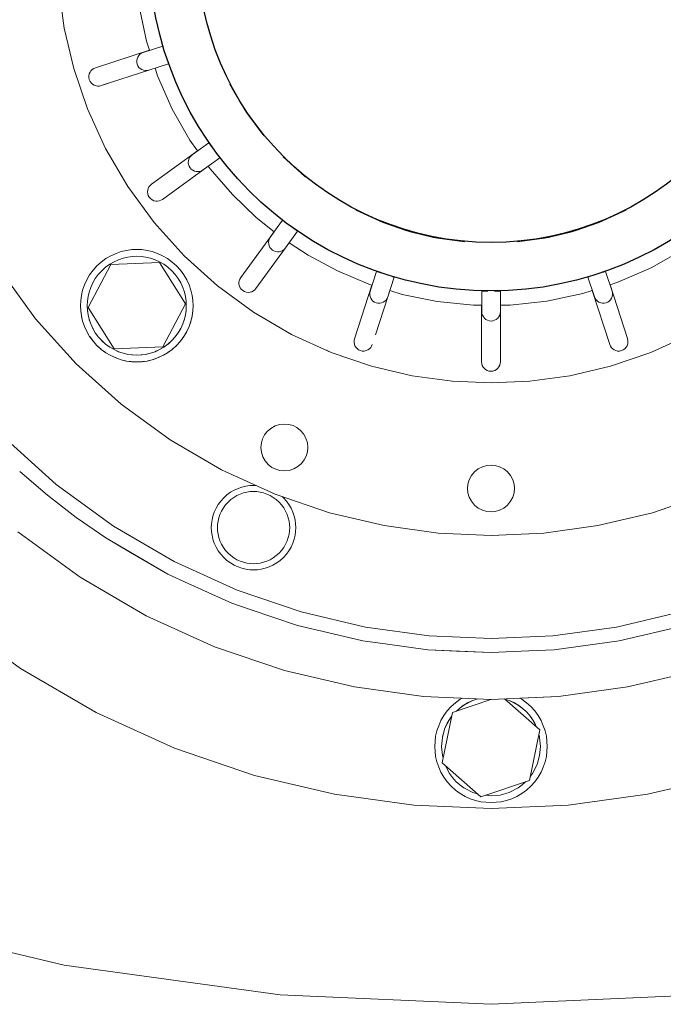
# Model space of a CAD drawing. Header units: millimetres. Extents: x -530 to 575, y -491 to 509.
# Tile 3 of 12: x -100 to 37, y -491 to -281. Entities that reach past the tile are written whole.
import ezdxf

# ---------------------------------------------------------------- set-up
doc = ezdxf.new("R2010")
doc.units = ezdxf.units.MM
doc.header["$MEASUREMENT"] = 0
doc.layers.add('MATERIAL 1', color=251, linetype='Continuous', true_color=0x505050)
doc.layers.add('MATERIAL 2', color=5, linetype='Continuous', true_color=0x0000ff)

msp = doc.modelspace()

# ---------------------------------------------------------------- linework, layer by layer
at = {"layer": 'MATERIAL 1', "color": 251, "linetype": 'Continuous', "lineweight": 0, "true_color": 0x505050}
for p, q in [((-90.98, -482.79), (-137.58, -471.84)), ((-44.93, -489.12), (-90.98, -482.79)), ((0, -491.14), (-44.93, -489.12)), ((44.93, -489.12), (0, -491.14))]:
    msp.add_line(p, q, dxfattribs=at)
at = {"layer": 'MATERIAL 2', "color": 5, "linetype": 'Continuous', "lineweight": 0, "true_color": 0x0000ff}
for p, q in [((-90.95, -282.97), (-92.12, -274.45)), ((-73.43, -285.72), (-75.06, -278.03)), ((-88.93, -291.59), (-90.95, -282.97)), ((-74.13, -288.16), (-69.94, -286.8)), ((-72.8, -287.69), (-73.43, -285.72)), ((-72.8, -287.69), (-84.31, -291.43)), ((-75.49, -289.89), (-75.42, -289.5)), ((-75.42, -289.5), (-75.28, -289.14)), ((-75.28, -289.14), (-75.07, -288.81)), ((-75.07, -288.81), (-74.8, -288.53)), ((-74.8, -288.53), (-74.48, -288.31)), ((-74.48, -288.31), (-74.13, -288.16)), ((-69.36, -288.54), (-68.71, -290.57)), ((-86, -300.19), (-88.93, -291.59)), ((-84.99, -291.81), (-85.25, -292.08)), ((-84.67, -291.59), (-84.99, -291.81)), ((-84.31, -291.43), (-84.67, -291.59)), ((-84.31, -291.43), (-84.31, -291.43)), ((-75.48, -290.28), (-75.49, -289.89)), ((-75.4, -290.65), (-75.48, -290.28)), ((-75.24, -291.01), (-75.4, -290.65)), ((-75.02, -291.33), (-75.24, -291.01)), ((-74.74, -291.6), (-75.02, -291.33)), ((-74.41, -291.81), (-74.74, -291.6)), ((-74.05, -291.95), (-74.41, -291.81)), ((-68.71, -290.57), (-72.9, -291.93)), ((-71.04, -293.16), (-71.57, -291.5)), ((-85.6, -292.73), (-85.68, -293.11)), ((-85.68, -293.11), (-85.68, -293.52)), ((-85.68, -293.52), (-85.6, -293.93)), ((-85.45, -292.38), (-85.6, -292.73)), ((-85.6, -293.93), (-85.43, -294.31)), ((-85.25, -292.08), (-85.45, -292.38)), ((-83.07, -295.23), (-72.9, -291.93)), ((-73.67, -292.02), (-74.05, -291.95)), ((-73.28, -292.01), (-73.67, -292.02)), ((-72.9, -291.93), (-73.28, -292.01)), ((-67.92, -300.24), (-71.04, -293.16)), ((-85.43, -294.31), (-85.19, -294.65)), ((-85.19, -294.65), (-84.89, -294.93)), ((-84.89, -294.93), (-84.54, -295.14)), ((-84.54, -295.14), (-84.17, -295.27)), ((-84.17, -295.27), (-83.81, -295.33)), ((-83.81, -295.33), (-83.44, -295.32)), ((-83.44, -295.32), (-83.07, -295.23)), ((-83.07, -295.23), (-81.65, -294.77)), ((-55.24, -295.66), (-55.65, -294.91)), ((-55.65, -294.91), (-52.43, -300.42)), ((-55.24, -295.66), (-52.43, -300.42)), ((-82.16, -308.62), (-86, -300.19)), ((-64.17, -306.86), (-67.92, -300.24)), ((-52.07, -300.93), (-52.43, -300.42)), ((-52.43, -300.42), (-48.63, -305.62)), ((-52.07, -300.93), (-48.63, -305.62)), ((-77.42, -316.76), (-82.16, -308.62)), ((-62.57, -309.13), (-64.17, -306.86)), ((-63.69, -309.98), (-60.13, -307.39)), ((-60.13, -307.39), (-60.13, -307.39)), ((-60.13, -307.39), (-57.8, -310.6)), ((-62.57, -309.13), (-72.37, -316.24)), ((-64.39, -310.9), (-64.22, -310.55)), ((-64.22, -310.55), (-63.98, -310.24)), ((-63.98, -310.24), (-63.69, -309.98)), ((-57.8, -310.6), (-61.36, -313.19)), ((-39.74, -314.56), (-44.3, -310.44)), ((-44.3, -310.44), (-39.48, -314.77)), ((-64.51, -311.67), (-64.49, -311.28)), ((-64.46, -312.05), (-64.51, -311.67)), ((-64.49, -311.28), (-64.39, -310.9)), ((-64.33, -312.42), (-64.46, -312.05)), ((-64.13, -312.75), (-64.33, -312.42)), ((-63.87, -313.04), (-64.13, -312.75)), ((-61.36, -313.19), (-60.26, -312.39)), ((-59.87, -312.96), (-60.26, -312.39)), ((-70.02, -319.48), (-61.36, -313.19)), ((-70.02, -319.48), (-61.36, -313.19)), ((-63.56, -313.28), (-63.87, -313.04)), ((-63.21, -313.45), (-63.56, -313.28)), ((-62.84, -313.55), (-63.21, -313.45)), ((-62.45, -313.57), (-62.84, -313.55)), ((-62.07, -313.52), (-62.45, -313.57)), ((-61.7, -313.39), (-62.07, -313.52)), ((-61.36, -313.19), (-61.7, -313.39)), ((-55.11, -318.47), (-59.87, -312.96)), ((-39.74, -314.56), (-39.48, -314.77)), ((-71.81, -324.44), (-77.42, -316.76)), ((-72.9, -316.82), (-73.06, -317.15)), ((-72.66, -316.5), (-72.9, -316.82)), ((-72.37, -316.24), (-72.66, -316.5)), ((-72.37, -316.24), (-72.37, -316.24)), ((-73.16, -317.5), (-73.19, -317.88)), ((-73.19, -317.88), (-73.15, -318.27)), ((-73.06, -317.15), (-73.16, -317.5)), ((-73.15, -318.27), (-73.03, -318.66)), ((-73.03, -318.66), (-72.82, -319.02)), ((-72.82, -319.02), (-72.55, -319.33)), ((-50.02, -323.36), (-55.11, -318.47)), ((-72.55, -319.33), (-72.21, -319.58)), ((-72.21, -319.58), (-71.83, -319.76)), ((-71.83, -319.76), (-71.44, -319.85)), ((-71.44, -319.85), (-71.05, -319.86)), ((-71.05, -319.86), (-70.68, -319.8)), ((-70.68, -319.8), (-70.34, -319.67)), ((-70.34, -319.67), (-70.02, -319.48)), ((-23.97, -324.01), (-28.77, -321.78)), ((-28.77, -321.78), (-23.06, -324.38)), ((23.06, -324.38), (28.77, -321.78)), ((28.77, -321.78), (23.97, -324.01)), ((-65.41, -331.55), (-71.81, -324.44)), ((-46.24, -326.38), (-50.02, -323.36)), ((-47.03, -327.52), (-44.44, -323.95)), ((-44.44, -323.95), (-44.44, -323.95)), ((-44.44, -323.95), (-41.23, -326.29)), ((-23.97, -324.01), (-23.06, -324.38)), ((-18.18, -326.09), (-23.06, -324.38)), ((-23.06, -324.38), (-17.24, -326.37)), ((17.24, -326.37), (23.06, -324.38)), ((23.06, -324.38), (18.18, -326.09)), ((23.06, -324.38), (23.97, -324.01)), ((-46.24, -326.38), (-53.34, -336.15)), ((-47.22, -327.86), (-47.03, -327.52)), ((-41.23, -326.29), (-43.82, -329.85)), ((-18.18, -326.09), (-17.24, -326.37)), ((-12.22, -327.58), (-17.24, -326.37)), ((-17.24, -326.37), (-11.4, -327.74)), ((11.4, -327.74), (17.24, -326.37)), ((17.24, -326.37), (12.22, -327.58)), ((17.24, -326.37), (18.18, -326.09)), ((-47.4, -328.61), (-47.35, -328.22)), ((-47.38, -329), (-47.4, -328.61)), ((-47.28, -329.37), (-47.38, -329)), ((-47.35, -328.22), (-47.22, -327.86)), ((-47.11, -329.72), (-47.28, -329.37)), ((-38.97, -331.39), (-43, -328.73)), ((-12.22, -327.58), (-11.4, -327.74)), ((-6.14, -328.48), (-11.4, -327.74)), ((-11.4, -327.74), (-5.63, -328.53)), ((-6.14, -328.48), (-5.63, -328.53)), ((5.63, -328.53), (11.4, -327.74)), ((5.63, -328.53), (6.14, -328.48)), ((11.4, -327.74), (6.14, -328.48)), ((11.4, -327.74), (12.22, -327.58)), ((-81, -331.49), (-82.05, -332.11)), ((-79.9, -331), (-81, -331.49)), ((-78.79, -330.62), (-79.9, -331)), ((-77.67, -330.35), (-78.79, -330.62)), ((-76.56, -330.2), (-77.67, -330.35)), ((-76.43, -331.65), (-77.41, -331.78)), ((-75.49, -330.15), (-76.56, -330.2)), ((-75.49, -331.6), (-76.43, -331.65)), ((-74.41, -330.2), (-75.49, -330.15)), ((-74.54, -331.65), (-75.49, -331.6)), ((-73.57, -331.78), (-74.54, -331.65)), ((-73.3, -330.35), (-74.41, -330.2)), ((-72.18, -330.62), (-73.3, -330.35)), ((-71.07, -331), (-72.18, -330.62)), ((-69.97, -331.49), (-71.07, -331)), ((-68.92, -332.11), (-69.97, -331.49)), ((-58.3, -337.95), (-65.41, -331.55)), ((-50.11, -338.51), (-43.82, -329.85)), ((-46.88, -330.03), (-47.11, -329.72)), ((-46.59, -330.29), (-46.88, -330.03)), ((-46.25, -330.49), (-46.59, -330.29)), ((-45.89, -330.61), (-46.25, -330.49)), ((-45.5, -330.67), (-45.89, -330.61)), ((-45.11, -330.65), (-45.5, -330.67)), ((-44.74, -330.55), (-45.11, -330.65)), ((-44.39, -330.38), (-44.74, -330.55)), ((-44.08, -330.14), (-44.39, -330.38)), ((-43.82, -329.85), (-44.08, -330.14)), ((-32.74, -334.73), (-38.97, -331.39)), ((40.72, -330.31), (34.1, -334.06)), ((-85.87, -342.56), (-81.03, -333.36)), ((-83.97, -333.67), (-84.8, -334.59)), ((-83.05, -332.84), (-83.97, -333.67)), ((-82.05, -332.11), (-83.05, -332.84)), ((-81.26, -333.32), (-82.14, -333.96)), ((-80.33, -332.78), (-81.26, -333.32)), ((-81.03, -333.36), (-70.65, -332.95)), ((-79.37, -332.34), (-80.33, -332.78)), ((-78.39, -332.01), (-79.37, -332.34)), ((-77.41, -331.78), (-78.39, -332.01)), ((-72.58, -332.01), (-73.57, -331.78)), ((-71.6, -332.34), (-72.58, -332.01)), ((-70.64, -332.78), (-71.6, -332.34)), ((-70.65, -332.95), (-65.1, -341.74)), ((-69.71, -333.32), (-70.64, -332.78)), ((-68.84, -333.96), (-69.71, -333.32)), ((-67.92, -332.84), (-68.92, -332.11)), ((-67, -333.67), (-67.92, -332.84)), ((-66.17, -334.59), (-67, -333.67)), ((-97.04, -344.93), (-104.62, -334.54)), ((-85.53, -335.59), (-86.15, -336.64)), ((-84.8, -334.59), (-85.53, -335.59)), ((-83.68, -335.5), (-84.32, -336.38)), ((-82.95, -334.69), (-83.68, -335.5)), ((-82.14, -333.96), (-82.95, -334.69)), ((-68.03, -334.69), (-68.84, -333.96)), ((-67.3, -335.5), (-68.03, -334.69)), ((-66.66, -336.38), (-67.3, -335.5)), ((-65.44, -335.59), (-66.17, -334.59)), ((-64.83, -336.64), (-65.44, -335.59)), ((-26.03, -337.54), (-32.74, -334.73)), ((-25.76, -339.05), (-24.4, -334.86)), ((-24.4, -334.86), (-24.4, -334.86)), ((-24.4, -334.86), (-21.74, -335.72)), ((21.7, -335.73), (24.43, -334.85)), ((24.43, -334.85), (25.79, -339.04)), ((34.1, -334.06), (27.02, -337.17)), ((-86.64, -337.74), (-87.02, -338.85)), ((-86.15, -336.64), (-86.64, -337.74)), ((-84.86, -337.31), (-85.3, -338.27)), ((-84.32, -336.38), (-84.86, -337.31)), ((-66.12, -337.31), (-66.66, -336.38)), ((-65.68, -338.27), (-66.12, -337.31)), ((-64.33, -337.74), (-64.83, -336.64)), ((-63.95, -338.85), (-64.33, -337.74)), ((-50.62, -343.56), (-58.3, -337.95)), ((-53.67, -336.86), (-53.72, -337.23)), ((-53.72, -337.23), (-53.71, -337.59)), ((-53.71, -337.59), (-53.62, -337.96)), ((-53.54, -336.49), (-53.67, -336.86)), ((-53.62, -337.96), (-53.46, -338.32)), ((-53.34, -336.15), (-53.54, -336.49)), ((-53.34, -336.15), (-53.34, -336.15)), ((-50.11, -338.51), (-48.96, -336.93)), ((-25.37, -337.75), (-29.09, -349.21)), ((-25.37, -337.75), (-26.03, -337.54)), ((-20.62, -336.08), (-21.99, -340.27)), ((-20.96, -335.97), (-20.62, -336.08)), ((20.65, -336.07), (20.93, -335.98)), ((22.02, -340.26), (20.65, -336.07)), ((20.65, -336.07), (20.65, -336.07)), ((27.02, -337.17), (25.36, -337.71)), ((29.07, -349.13), (25.36, -337.71)), ((-87.29, -339.97), (-87.44, -341.07)), ((-87.02, -338.85), (-87.29, -339.97)), ((-85.63, -339.25), (-85.86, -340.23)), ((-85.3, -338.27), (-85.63, -339.25)), ((-65.34, -339.25), (-65.68, -338.27)), ((-65.11, -340.23), (-65.34, -339.25)), ((-63.69, -339.97), (-63.95, -338.85)), ((-63.54, -341.07), (-63.69, -339.97)), ((-53.46, -338.32), (-53.22, -338.65)), ((-53.22, -338.65), (-52.92, -338.93)), ((-52.92, -338.93), (-52.56, -339.15)), ((-52.56, -339.15), (-52.16, -339.28)), ((-52.16, -339.28), (-51.75, -339.33)), ((-51.75, -339.33), (-51.35, -339.29)), ((-51.35, -339.29), (-50.97, -339.18)), ((-50.97, -339.18), (-50.64, -339.01)), ((-50.64, -339.01), (-50.35, -338.79)), ((-50.35, -338.79), (-50.11, -338.51)), ((-25.85, -339.82), (-25.84, -339.43)), ((-25.78, -340.2), (-25.85, -339.82)), ((-25.84, -339.43), (-25.76, -339.05)), ((-21.99, -340.27), (-21.55, -338.93)), ((-18.9, -339.75), (-21.55, -338.93)), ((-11.44, -341.27), (-18.9, -339.75)), ((-1.97, -343.44), (-1.97, -339.03)), ((-1.97, -339.03), (-1.97, -339.03)), ((-1.97, -339.03), (-0.71, -339.03)), ((0.71, -339.03), (2, -339.03)), ((2, -339.03), (2, -343.44)), ((19.58, -339.57), (11.89, -341.2)), ((21.55, -338.94), (19.58, -339.57)), ((21.55, -338.94), (25.29, -350.45)), ((25.79, -339.04), (25.87, -339.42)), ((25.79, -339.04), (25.79, -339.04)), ((25.88, -339.81), (25.81, -340.19)), ((25.87, -339.42), (25.88, -339.81)), ((-87.44, -341.07), (-87.49, -342.15)), ((-87.49, -342.15), (-87.44, -343.23)), ((-85.99, -341.2), (-86.04, -342.15)), ((-86.04, -342.15), (-85.99, -343.1)), ((-85.86, -340.23), (-85.99, -341.2)), ((-65.1, -341.74), (-69.94, -350.94)), ((-64.98, -341.2), (-65.11, -340.23)), ((-64.94, -342.15), (-64.98, -341.2)), ((-64.98, -343.1), (-64.94, -342.15)), ((-63.49, -342.15), (-63.54, -341.07)), ((-63.54, -343.23), (-63.49, -342.15)), ((-63.49, -342.15), (-63.49, -342.15)), ((-25.64, -340.56), (-25.78, -340.2)), ((-25.43, -340.89), (-25.64, -340.56)), ((-25.16, -341.17), (-25.43, -340.89)), ((-24.84, -341.39), (-25.16, -341.17)), ((-24.48, -341.55), (-24.84, -341.39)), ((-24.62, -348.37), (-21.99, -340.27)), ((-24.1, -341.63), (-24.48, -341.55)), ((-23.72, -341.64), (-24.1, -341.63)), ((-23.33, -341.57), (-23.72, -341.64)), ((-22.97, -341.43), (-23.33, -341.57)), ((-22.64, -341.22), (-22.97, -341.43)), ((-22.36, -340.95), (-22.64, -341.22)), ((-22.14, -340.63), (-22.36, -340.95)), ((-21.99, -340.27), (-22.14, -340.63)), ((-21.99, -340.27), (-21.99, -340.27)), ((-3.74, -342.05), (-11.44, -341.27)), ((-2, -342.04), (-3.74, -342.05)), ((-2, -342.04), (-2, -354.14)), ((4.07, -342.03), (2, -342.03)), ((11.89, -341.2), (4.07, -342.03)), ((22.17, -340.62), (22.02, -340.26)), ((22.4, -340.94), (22.17, -340.62)), ((22.68, -341.21), (22.4, -340.94)), ((23, -341.42), (22.68, -341.21)), ((23.37, -341.56), (23, -341.42)), ((23.75, -341.63), (23.37, -341.56)), ((24.14, -341.62), (23.75, -341.63)), ((24.52, -341.54), (24.14, -341.62)), ((24.87, -341.38), (24.52, -341.54)), ((25.19, -341.16), (24.87, -341.38)), ((25.46, -340.88), (25.19, -341.16)), ((25.67, -340.55), (25.46, -340.88)), ((25.81, -340.19), (25.67, -340.55)), ((-87.44, -343.23), (-87.29, -344.34)), ((-87.44, -343.23), (-87.43, -343.29)), ((-87.29, -344.34), (-87.43, -343.29)), ((-87.43, -343.29), (-87.43, -343.29)), ((-87.43, -343.29), (-87.43, -343.29)), ((-87.29, -344.34), (-87.02, -345.45)), ((-87.29, -344.34), (-87.27, -344.44)), ((-85.99, -343.1), (-85.86, -344.07)), ((-85.99, -343.15), (-85.99, -343.1)), ((-85.99, -343.15), (-85.99, -343.15)), ((-85.99, -343.15), (-85.86, -344.07)), ((-85.99, -343.15), (-85.99, -343.15)), ((-80.32, -351.35), (-85.87, -342.56)), ((-85.86, -344.07), (-85.63, -345.06)), ((-85.84, -344.16), (-85.86, -344.07)), ((-85.84, -344.16), (-85.84, -344.16)), ((-85.84, -344.16), (-85.63, -345.06)), ((-85.84, -344.16), (-85.84, -344.16)), ((-65.34, -345.06), (-65.11, -344.07)), ((-65.13, -344.16), (-65.34, -345.06)), ((-65.13, -344.16), (-65.11, -344.07)), ((-65.13, -344.16), (-65.13, -344.16)), ((-65.13, -344.16), (-65.13, -344.16)), ((-65.11, -344.07), (-64.98, -343.1)), ((-64.98, -343.15), (-65.11, -344.07)), ((-64.98, -343.15), (-64.98, -343.1)), ((-64.98, -343.15), (-64.98, -343.15)), ((-64.98, -343.15), (-64.98, -343.15)), ((-63.95, -345.45), (-63.69, -344.34)), ((-63.69, -344.34), (-63.71, -344.44)), ((-63.69, -344.34), (-63.54, -343.23)), ((-63.69, -344.34), (-63.54, -343.29)), ((-63.54, -343.23), (-63.54, -343.29)), ((-63.54, -343.29), (-63.54, -343.29)), ((-63.54, -343.29), (-63.54, -343.29)), ((-50.62, -343.56), (-49.79, -344.04)), ((-42.48, -348.3), (-50.62, -343.56)), ((-1.93, -343.83), (-1.97, -343.44)), ((-1.82, -344.2), (-1.93, -343.83)), ((-1.63, -344.54), (-1.82, -344.2)), ((1.85, -344.2), (1.67, -344.54)), ((1.96, -343.83), (1.85, -344.2)), ((2, -343.44), (1.96, -343.83)), ((2, -354.14), (2, -343.44)), ((-88.39, -354.53), (-97.04, -344.93)), ((-87.02, -345.45), (-87.27, -344.44)), ((-87.27, -344.44), (-87.27, -344.44)), ((-87.27, -344.44), (-87.27, -344.44)), ((-87.02, -345.45), (-86.64, -346.57)), ((-87.02, -345.45), (-86.98, -345.59)), ((-86.64, -346.57), (-86.98, -345.59)), ((-86.98, -345.59), (-86.98, -345.59)), ((-86.98, -345.59), (-86.98, -345.59)), ((-85.63, -345.06), (-85.3, -346.04)), ((-85.6, -345.17), (-85.63, -345.06)), ((-85.6, -345.17), (-85.6, -345.17)), ((-85.6, -345.17), (-85.3, -346.04)), ((-85.6, -345.17), (-85.59, -345.17)), ((-85.3, -346.04), (-84.86, -347)), ((-85.24, -346.16), (-85.3, -346.04)), ((-85.24, -346.16), (-85.24, -346.16)), ((-85.24, -346.16), (-84.86, -347)), ((-85.24, -346.16), (-85.24, -346.16)), ((-66.12, -347), (-65.68, -346.04)), ((-65.73, -346.16), (-66.12, -347)), ((-65.73, -346.16), (-65.68, -346.04)), ((-65.73, -346.16), (-65.73, -346.16)), ((-65.73, -346.16), (-65.73, -346.16)), ((-65.68, -346.04), (-65.34, -345.06)), ((-65.38, -345.17), (-65.68, -346.04)), ((-65.38, -345.17), (-65.34, -345.06)), ((-65.38, -345.17), (-65.38, -345.17)), ((-65.38, -345.17), (-65.38, -345.17)), ((-64.33, -346.57), (-63.95, -345.45)), ((-64.33, -346.57), (-63.99, -345.59)), ((-63.95, -345.45), (-63.99, -345.59)), ((-63.99, -345.59), (-63.99, -345.59)), ((-63.99, -345.59), (-63.99, -345.59)), ((-63.95, -345.45), (-63.71, -344.44)), ((-63.71, -344.44), (-63.71, -344.44)), ((-63.71, -344.44), (-63.71, -344.44)), ((-1.39, -344.84), (-1.63, -344.54)), ((-1.08, -345.09), (-1.39, -344.84)), ((-0.74, -345.27), (-1.08, -345.09)), ((-0.37, -345.38), (-0.74, -345.27)), ((0.02, -345.42), (-0.37, -345.38)), ((0.4, -345.38), (0.02, -345.42)), ((0.78, -345.27), (0.4, -345.38)), ((1.12, -345.09), (0.78, -345.27)), ((1.42, -344.84), (1.12, -345.09)), ((1.67, -344.54), (1.42, -344.84)), ((-86.64, -346.57), (-86.15, -347.66)), ((-86.64, -346.57), (-86.59, -346.71)), ((-86.15, -347.66), (-86.59, -346.71)), ((-86.59, -346.71), (-86.59, -346.71)), ((-86.59, -346.71), (-86.59, -346.71)), ((-86.15, -347.66), (-85.53, -348.72)), ((-86.15, -347.66), (-86.07, -347.8)), ((-85.53, -348.72), (-86.07, -347.8)), ((-86.07, -347.8), (-86.07, -347.8)), ((-86.07, -347.8), (-86.07, -347.8)), ((-84.86, -347), (-84.32, -347.93)), ((-84.79, -347.12), (-84.86, -347)), ((-84.79, -347.12), (-84.79, -347.12)), ((-84.79, -347.12), (-84.32, -347.93)), ((-84.79, -347.12), (-84.79, -347.12)), ((-84.32, -347.93), (-83.68, -348.8)), ((-84.25, -348.03), (-84.32, -347.93)), ((-84.25, -348.03), (-84.25, -348.03)), ((-84.25, -348.03), (-83.68, -348.8)), ((-84.25, -348.03), (-84.25, -348.03)), ((-67.3, -348.8), (-66.66, -347.93)), ((-66.72, -348.03), (-67.3, -348.8)), ((-66.72, -348.03), (-66.66, -347.93)), ((-66.72, -348.03), (-66.72, -348.03)), ((-66.72, -348.03), (-66.72, -348.03)), ((-66.66, -347.93), (-66.12, -347)), ((-66.18, -347.12), (-66.66, -347.93)), ((-66.18, -347.12), (-66.12, -347)), ((-66.18, -347.12), (-66.18, -347.12)), ((-66.18, -347.12), (-66.18, -347.12)), ((-65.44, -348.72), (-64.83, -347.66)), ((-65.44, -348.72), (-64.9, -347.8)), ((-64.83, -347.66), (-64.9, -347.8)), ((-64.9, -347.8), (-64.9, -347.8)), ((-64.9, -347.8), (-64.9, -347.8)), ((-64.83, -347.66), (-64.33, -346.57)), ((-64.83, -347.66), (-64.39, -346.71)), ((-64.33, -346.57), (-64.39, -346.71)), ((-64.39, -346.71), (-64.39, -346.71)), ((-64.39, -346.71), (-64.39, -346.71)), ((-34.05, -352.14), (-42.48, -348.3)), ((42.49, -348.3), (34.05, -352.14)), ((-85.53, -348.72), (-84.8, -349.72)), ((-85.53, -348.72), (-85.45, -348.83)), ((-84.8, -349.72), (-85.45, -348.83)), ((-85.45, -348.83), (-85.45, -348.84)), ((-85.45, -348.83), (-85.45, -348.83)), ((-84.8, -349.72), (-83.97, -350.64)), ((-84.8, -349.72), (-84.74, -349.8)), ((-83.97, -350.64), (-84.74, -349.8)), ((-84.74, -349.8), (-84.73, -349.8)), ((-84.74, -349.8), (-84.74, -349.8)), ((-83.97, -350.64), (-83.05, -351.47)), ((-83.97, -350.64), (-83.93, -350.68)), ((-83.68, -348.8), (-82.95, -349.61)), ((-83.62, -348.87), (-83.68, -348.8)), ((-83.62, -348.87), (-83.62, -348.87)), ((-83.62, -348.87), (-82.95, -349.61)), ((-83.62, -348.87), (-83.62, -348.88)), ((-82.95, -349.61), (-82.14, -350.34)), ((-82.91, -349.65), (-82.95, -349.61)), ((-82.91, -349.65), (-82.91, -349.65)), ((-82.91, -349.65), (-82.14, -350.34)), ((-82.14, -350.34), (-81.26, -350.98)), ((-82.14, -350.34), (-82.14, -350.34)), ((-81.33, -350.94), (-82.14, -350.34)), ((-82.14, -350.34), (-82.14, -350.34)), ((-69.71, -350.98), (-68.84, -350.34)), ((-69.65, -350.94), (-68.84, -350.34)), ((-68.84, -350.34), (-68.03, -349.61)), ((-68.83, -350.34), (-68.84, -350.34)), ((-68.83, -350.34), (-68.06, -349.65)), ((-68.83, -350.34), (-68.83, -350.34)), ((-68.06, -349.65), (-68.03, -349.61)), ((-68.06, -349.65), (-68.06, -349.65)), ((-68.03, -349.61), (-67.3, -348.8)), ((-67.35, -348.87), (-68.03, -349.61)), ((-67.92, -351.47), (-67, -350.64)), ((-67.36, -348.88), (-67.35, -348.87)), ((-67.35, -348.87), (-67.3, -348.8)), ((-67.35, -348.87), (-67.35, -348.87)), ((-67, -350.64), (-67.04, -350.68)), ((-67, -350.64), (-66.17, -349.72)), ((-67, -350.64), (-66.24, -349.8)), ((-66.17, -349.72), (-66.24, -349.8)), ((-66.24, -349.8), (-66.24, -349.8)), ((-66.24, -349.8), (-66.24, -349.8)), ((-66.17, -349.72), (-65.44, -348.72)), ((-66.17, -349.72), (-65.52, -348.83)), ((-65.44, -348.72), (-65.52, -348.83)), ((-65.52, -348.83), (-65.52, -348.83)), ((-65.52, -348.84), (-65.52, -348.83)), ((-29.18, -349.59), (-29.19, -349.98)), ((-29.19, -349.98), (-29.12, -350.35)), ((-29.09, -349.21), (-29.18, -349.59)), ((-29.12, -350.35), (-29, -350.69)), ((-29.09, -349.21), (-29.09, -349.21)), ((-25.44, -350.79), (-25.29, -350.45)), ((-25.29, -350.45), (-25.29, -350.45)), ((25.29, -350.45), (25.29, -350.45)), ((25.29, -350.45), (25.45, -350.81)), ((29, -350.68), (29.13, -350.31)), ((29.18, -349.58), (29.09, -349.21)), ((29.09, -349.21), (29.09, -349.21)), ((29.13, -350.31), (29.19, -349.94)), ((29.19, -349.94), (29.18, -349.58)), ((-83.93, -350.68), (-83.06, -351.46)), ((-83.93, -350.68), (-83.93, -350.68)), ((-83.05, -351.47), (-83.06, -351.46)), ((-83.06, -351.46), (-83.06, -351.46)), ((-83.05, -351.47), (-82.05, -352.2)), ((-83.05, -351.47), (-82.13, -352.15)), ((-82.14, -352.14), (-82.13, -352.15)), ((-82.05, -352.2), (-82.13, -352.15)), ((-82.13, -352.15), (-82.13, -352.15)), ((-82.05, -352.2), (-81, -352.81)), ((-82.05, -352.2), (-81.16, -352.73)), ((-81.33, -350.93), (-81.33, -350.94)), ((-81.33, -350.94), (-81.26, -350.98)), ((-81.33, -350.94), (-81.33, -350.94)), ((-81.26, -350.98), (-80.33, -351.52)), ((-80.47, -351.45), (-81.26, -350.98)), ((-81, -352.81), (-81.16, -352.73)), ((-81.16, -352.73), (-81.16, -352.73)), ((-81.16, -352.73), (-81.16, -352.73)), ((-80.47, -351.45), (-80.47, -351.45)), ((-80.47, -351.45), (-80.33, -351.52)), ((-80.47, -351.45), (-80.47, -351.45)), ((-80.33, -351.52), (-79.37, -351.96)), ((-79.56, -351.88), (-80.33, -351.52)), ((-69.94, -350.94), (-80.32, -351.35)), ((-79.56, -351.88), (-79.56, -351.88)), ((-79.56, -351.88), (-79.37, -351.96)), ((-79.56, -351.88), (-79.56, -351.88)), ((-79.37, -351.96), (-78.39, -352.3)), ((-78.6, -352.23), (-79.37, -351.96)), ((-78.6, -352.23), (-78.6, -352.23)), ((-78.6, -352.23), (-78.39, -352.3)), ((-78.6, -352.23), (-78.6, -352.23)), ((-78.39, -352.3), (-77.41, -352.53)), ((-77.59, -352.49), (-78.39, -352.3)), ((-77.59, -352.49), (-77.59, -352.49)), ((-77.59, -352.49), (-77.41, -352.53)), ((-77.59, -352.49), (-77.59, -352.49)), ((-77.41, -352.53), (-76.43, -352.66)), ((-76.54, -352.65), (-77.41, -352.53)), ((-76.54, -352.65), (-76.54, -352.65)), ((-76.54, -352.65), (-76.43, -352.66)), ((-76.54, -352.65), (-76.54, -352.65)), ((-76.43, -352.66), (-75.49, -352.7)), ((-75.49, -352.7), (-74.54, -352.66)), ((-74.54, -352.66), (-73.57, -352.53)), ((-74.43, -352.65), (-74.54, -352.66)), ((-74.43, -352.65), (-73.57, -352.53)), ((-74.43, -352.65), (-74.43, -352.65)), ((-74.43, -352.65), (-74.43, -352.65)), ((-73.57, -352.53), (-72.58, -352.3)), ((-73.39, -352.49), (-73.57, -352.53)), ((-73.39, -352.49), (-72.58, -352.3)), ((-73.39, -352.49), (-73.39, -352.49)), ((-73.39, -352.49), (-73.39, -352.49)), ((-72.58, -352.3), (-71.6, -351.96)), ((-72.38, -352.23), (-72.58, -352.3)), ((-72.38, -352.23), (-71.6, -351.96)), ((-72.38, -352.23), (-72.38, -352.23)), ((-72.38, -352.23), (-72.38, -352.23)), ((-71.6, -351.96), (-70.64, -351.52)), ((-71.41, -351.88), (-71.6, -351.96)), ((-71.41, -351.88), (-70.64, -351.52)), ((-71.41, -351.88), (-71.41, -351.88)), ((-71.41, -351.88), (-71.41, -351.88)), ((-70.64, -351.52), (-69.71, -350.98)), ((-70.5, -351.45), (-70.64, -351.52)), ((-70.5, -351.45), (-69.71, -350.98)), ((-70.5, -351.45), (-70.5, -351.45)), ((-70.5, -351.45), (-70.5, -351.45)), ((-69.97, -352.81), (-68.92, -352.2)), ((-69.97, -352.81), (-69.82, -352.73)), ((-68.92, -352.2), (-69.82, -352.73)), ((-69.82, -352.73), (-69.81, -352.73)), ((-69.82, -352.73), (-69.82, -352.73)), ((-69.65, -350.94), (-69.71, -350.98)), ((-69.65, -350.94), (-69.64, -350.93)), ((-69.65, -350.94), (-69.65, -350.94)), ((-68.92, -352.2), (-67.92, -351.47)), ((-68.92, -352.2), (-68.84, -352.15)), ((-67.92, -351.47), (-68.84, -352.15)), ((-68.84, -352.15), (-68.83, -352.14)), ((-68.84, -352.15), (-68.84, -352.15)), ((-67.92, -351.47), (-67.91, -351.46)), ((-67.91, -351.46), (-67.04, -350.68)), ((-67.91, -351.46), (-67.91, -351.46)), ((-67.04, -350.68), (-67.04, -350.68)), ((-35.09, -351.67), (-34.05, -352.14)), ((-25.45, -355.07), (-34.05, -352.14)), ((-29, -350.69), (-28.8, -351.02)), ((-28.8, -351.02), (-28.54, -351.31)), ((-28.54, -351.31), (-28.21, -351.55)), ((-28.21, -351.55), (-27.83, -351.72)), ((-27.83, -351.72), (-27.42, -351.82)), ((-27.42, -351.82), (-27, -351.82)), ((-27, -351.82), (-26.6, -351.74)), ((-26.6, -351.74), (-26.23, -351.58)), ((-26.23, -351.58), (-25.91, -351.36)), ((-25.91, -351.36), (-25.64, -351.1)), ((-25.64, -351.1), (-25.44, -350.79)), ((25.45, -350.81), (25.67, -351.13)), ((34.05, -352.14), (25.45, -355.07)), ((25.67, -351.13), (25.94, -351.39)), ((25.94, -351.39), (26.24, -351.59)), ((26.24, -351.59), (26.59, -351.74)), ((26.59, -351.74), (26.97, -351.82)), ((26.97, -351.82), (27.38, -351.82)), ((27.38, -351.82), (27.79, -351.74)), ((27.79, -351.74), (28.17, -351.57)), ((28.17, -351.57), (28.52, -351.33)), ((28.52, -351.33), (28.8, -351.02)), ((28.8, -351.02), (29, -350.68)), ((-78.79, -363.18), (-88.39, -354.53)), ((-81, -352.81), (-79.9, -353.31)), ((-81, -352.81), (-80.12, -353.22)), ((-79.9, -353.31), (-80.12, -353.22)), ((-80.12, -353.22), (-80.12, -353.22)), ((-80.12, -353.22), (-80.12, -353.22)), ((-79.9, -353.31), (-78.79, -353.69)), ((-79.9, -353.31), (-79.02, -353.62)), ((-78.79, -353.69), (-79.02, -353.62)), ((-79.02, -353.62), (-79.02, -353.62)), ((-79.02, -353.62), (-79.02, -353.62)), ((-78.79, -353.69), (-77.67, -353.95)), ((-78.79, -353.69), (-77.87, -353.91)), ((-77.67, -353.95), (-77.87, -353.91)), ((-77.87, -353.91), (-77.87, -353.91)), ((-77.87, -353.91), (-77.87, -353.91)), ((-77.67, -353.95), (-76.56, -354.1)), ((-77.67, -353.95), (-76.69, -354.09)), ((-76.69, -354.09), (-76.69, -354.09)), ((-76.56, -354.1), (-76.69, -354.09)), ((-76.69, -354.09), (-76.69, -354.09)), ((-76.56, -354.1), (-75.49, -354.15)), ((-75.49, -354.15), (-74.41, -354.1)), ((-75.49, -354.15), (-75.49, -354.15)), ((-75.49, -354.15), (-75.49, -354.15)), ((-74.41, -354.1), (-73.3, -353.95)), ((-74.41, -354.1), (-74.28, -354.09)), ((-73.3, -353.95), (-74.28, -354.09)), ((-74.28, -354.09), (-74.28, -354.09)), ((-74.28, -354.09), (-74.28, -354.09)), ((-73.3, -353.95), (-72.18, -353.69)), ((-73.3, -353.95), (-73.1, -353.91)), ((-72.18, -353.69), (-73.1, -353.91)), ((-73.1, -353.91), (-73.1, -353.91)), ((-73.1, -353.91), (-73.1, -353.91)), ((-72.18, -353.69), (-71.07, -353.31)), ((-72.18, -353.69), (-71.95, -353.62)), ((-71.07, -353.31), (-71.95, -353.62)), ((-71.95, -353.62), (-71.95, -353.62)), ((-71.95, -353.62), (-71.95, -353.62)), ((-71.07, -353.31), (-69.97, -352.81)), ((-71.07, -353.31), (-70.85, -353.22)), ((-69.97, -352.81), (-70.85, -353.22)), ((-70.85, -353.22), (-70.85, -353.22)), ((-70.85, -353.22), (-70.85, -353.22)), ((-2, -354.14), (-2, -354.14)), ((-2, -354.14), (-1.96, -354.53)), ((-1.96, -354.53), (-1.85, -354.9)), ((1.86, -354.86), (1.96, -354.51)), ((1.96, -354.51), (2, -354.14)), ((-16.83, -357.09), (-25.45, -355.07)), ((-1.85, -354.9), (-1.68, -355.23)), ((-1.68, -355.23), (-1.45, -355.51)), ((-1.45, -355.51), (-1.16, -355.76)), ((-1.16, -355.76), (-0.82, -355.96)), ((-0.82, -355.96), (-0.44, -356.09)), ((-0.44, -356.09), (-0.02, -356.14)), ((-0.02, -356.14), (0.39, -356.1)), ((0.39, -356.1), (0.79, -355.97)), ((0.79, -355.97), (1.16, -355.77)), ((1.16, -355.77), (1.46, -355.5)), ((1.46, -355.5), (1.7, -355.2)), ((1.7, -355.2), (1.86, -354.86)), ((25.45, -355.07), (16.83, -357.09)), ((-8.31, -358.26), (-16.83, -357.09)), ((0, -358.64), (-8.31, -358.26)), ((8.31, -358.26), (0, -358.64)), ((16.83, -357.09), (8.31, -358.26)), ((-68.4, -370.76), (-78.79, -363.18)), ((-44.04, -367.39), (-45.04, -367.49)), ((-43.07, -367.48), (-44.04, -367.39)), ((-47.68, -368.97), (-48.27, -369.73)), ((-46.92, -368.31), (-47.68, -368.97)), ((-46.02, -367.8), (-46.92, -368.31)), ((-45.04, -367.49), (-46.02, -367.8)), ((-42.19, -367.74), (-43.07, -367.48)), ((-41.38, -368.15), (-42.19, -367.74)), ((-40.61, -368.75), (-41.38, -368.15)), ((-39.95, -369.51), (-40.61, -368.75)), ((-39.45, -370.4), (-39.95, -369.51)), ((-103.94, -370.08), (-92.65, -380.26)), ((-57.41, -377.17), (-68.4, -370.76)), ((-48.94, -371.43), (-49.04, -372.39)), ((-48.68, -370.55), (-48.94, -371.43)), ((-48.27, -369.73), (-48.68, -370.55)), ((-39.14, -371.39), (-39.45, -370.4)), ((-39.04, -372.39), (-39.14, -371.39)), ((-49.04, -372.39), (-48.93, -373.39)), ((-48.93, -373.39), (-48.62, -374.38)), ((-39.39, -374.23), (-39.13, -373.35)), ((-39.13, -373.35), (-39.04, -372.39)), ((-48.62, -374.38), (-48.12, -375.27)), ((-48.12, -375.27), (-47.46, -376.04)), ((-41.15, -376.48), (-40.39, -375.81)), ((-40.39, -375.81), (-39.8, -375.05)), ((-39.8, -375.05), (-39.39, -374.23)), ((-94.54, -382.59), (-100.43, -377.55)), ((-46.01, -382.36), (-57.41, -377.17)), ((-47.46, -376.04), (-46.69, -376.63)), ((-46.69, -376.63), (-45.88, -377.04)), ((-45.88, -377.04), (-45, -377.3)), ((-45, -377.3), (-44.04, -377.39)), ((-44.04, -377.39), (-43.03, -377.29)), ((-43.03, -377.29), (-42.05, -376.98)), ((-42.05, -376.98), (-41.15, -376.48)), ((-3.54, -377.6), (-4.18, -378.4)), ((-2.74, -376.95), (-3.54, -377.6)), ((-1.84, -376.49), (-2.74, -376.95)), ((-0.91, -376.22), (-1.84, -376.49)), ((0, -376.14), (-0.91, -376.22)), ((0.91, -376.22), (0, -376.14)), ((1.84, -376.49), (0.91, -376.22)), ((2.74, -376.95), (1.84, -376.49)), ((3.54, -377.6), (2.74, -376.95)), ((4.18, -378.4), (3.54, -377.6)), ((-4.65, -379.3), (-4.92, -380.23)), ((-4.18, -378.4), (-4.65, -379.3)), ((4.65, -379.3), (4.18, -378.4)), ((4.92, -380.23), (4.65, -379.3)), ((-92.65, -380.26), (-80.44, -389.18)), ((-55.52, -381.95), (-56.27, -382.49)), ((-54.73, -381.49), (-55.52, -381.95)), ((-53.91, -381.11), (-54.73, -381.49)), ((-53.08, -380.83), (-53.91, -381.11)), ((-52.72, -382.08), (-53.43, -382.32)), ((-52.24, -380.63), (-53.08, -380.83)), ((-52, -381.91), (-52.72, -382.08)), ((-51.41, -380.52), (-52.24, -380.63)), ((-51.29, -381.81), (-52, -381.91)), ((-50.6, -380.48), (-51.41, -380.52)), ((-50.6, -381.78), (-51.29, -381.81)), ((-50.09, -380.5), (-50.6, -380.48)), ((-49.91, -381.81), (-50.6, -381.78)), ((-49.2, -381.91), (-49.91, -381.81)), ((-48.48, -382.08), (-49.2, -381.91)), ((-47.77, -382.32), (-48.48, -382.08)), ((-4.92, -380.23), (-5, -381.14)), ((-5, -381.14), (-4.92, -382.05)), ((-4.92, -382.05), (-4.65, -382.98)), ((4.65, -382.98), (4.92, -382.05)), ((5, -381.14), (4.92, -380.23)), ((4.92, -382.05), (5, -381.14)), ((-94.54, -382.59), (-94.54, -382.59)), ((-88.42, -387.31), (-94.54, -382.59)), ((-57.59, -383.81), (-58.13, -384.56)), ((-56.96, -383.12), (-57.59, -383.81)), ((-56.27, -382.49), (-56.96, -383.12)), ((-56.04, -384.04), (-56.58, -384.63)), ((-55.45, -383.5), (-56.04, -384.04)), ((-54.81, -383.04), (-55.45, -383.5)), ((-54.14, -382.64), (-54.81, -383.04)), ((-53.43, -382.32), (-54.14, -382.64)), ((-47.06, -382.64), (-47.77, -382.32)), ((-46.39, -383.04), (-47.06, -382.64)), ((-45.75, -383.5), (-46.39, -383.04)), ((-34.39, -386.31), (-46.01, -382.36)), ((-45.15, -384.04), (-45.75, -383.5)), ((-44.62, -384.63), (-45.15, -384.04)), ((-44.24, -383.12), (-44.5, -382.87)), ((-43.61, -383.81), (-44.24, -383.12)), ((-43.07, -384.56), (-43.61, -383.81)), ((-4.65, -382.98), (-4.18, -383.87)), ((-4.18, -383.87), (-3.54, -384.67)), ((3.54, -384.67), (4.18, -383.87)), ((4.18, -383.87), (4.65, -382.98)), ((46.01, -382.36), (34.39, -386.31)), ((-58.97, -386.17), (-59.25, -387.01)), ((-58.59, -385.35), (-58.97, -386.17)), ((-58.13, -384.56), (-58.59, -385.35)), ((-57.44, -385.95), (-57.76, -386.65)), ((-57.04, -385.27), (-57.44, -385.95)), ((-56.58, -384.63), (-57.04, -385.27)), ((-44.15, -385.27), (-44.62, -384.63)), ((-43.76, -385.95), (-44.15, -385.27)), ((-43.44, -386.65), (-43.76, -385.95)), ((-42.6, -385.35), (-43.07, -384.56)), ((-42.23, -386.17), (-42.6, -385.35)), ((-41.95, -387.01), (-42.23, -386.17)), ((-22.75, -389.05), (-34.39, -386.31)), ((-3.54, -384.67), (-2.74, -385.32)), ((-2.74, -385.32), (-1.84, -385.79)), ((-1.84, -385.79), (-0.91, -386.06)), ((-0.91, -386.06), (0, -386.14)), ((0, -386.14), (0.91, -386.06)), ((0.91, -386.06), (1.84, -385.79)), ((1.84, -385.79), (2.74, -385.32)), ((2.74, -385.32), (3.54, -384.67)), ((34.39, -386.31), (22.75, -389.05)), ((-82.08, -391.69), (-88.42, -387.31)), ((-88.42, -387.31), (-88.42, -387.31)), ((-88.42, -387.31), (-88.42, -387.31)), ((-88.42, -387.31), (-88.42, -387.31)), ((-59.45, -387.84), (-59.56, -388.67)), ((-59.25, -387.01), (-59.45, -387.84)), ((-58.17, -388.08), (-58.27, -388.79)), ((-58, -387.36), (-58.17, -388.08)), ((-57.76, -386.65), (-58, -387.36)), ((-43.2, -387.36), (-43.44, -386.65)), ((-43.03, -388.08), (-43.2, -387.36)), ((-42.93, -388.79), (-43.03, -388.08)), ((-41.75, -387.84), (-41.95, -387.01)), ((-41.64, -388.67), (-41.75, -387.84)), ((-87.55, -400.06), (-100.85, -390.36)), ((-80.44, -389.18), (-67.52, -396.72)), ((-59.56, -388.67), (-59.6, -389.48)), ((-59.6, -389.48), (-59.56, -390.29)), ((-59.56, -390.29), (-59.45, -391.12)), ((-58.27, -388.79), (-58.3, -389.48)), ((-58.3, -389.48), (-58.27, -390.17)), ((-58.27, -390.17), (-58.17, -390.88)), ((-43.03, -390.88), (-42.93, -390.17)), ((-42.9, -389.48), (-42.93, -388.79)), ((-42.93, -390.17), (-42.9, -389.48)), ((-41.75, -391.12), (-41.64, -390.29)), ((-41.6, -389.48), (-41.64, -388.67)), ((-41.64, -390.29), (-41.6, -389.48)), ((-11.23, -390.63), (-22.75, -389.05)), ((22.75, -389.05), (11.23, -390.63)), ((-82.08, -391.69), (-76.84, -394.8)), ((-68.9, -399.38), (-82.08, -391.69)), ((-59.45, -391.12), (-59.25, -391.96)), ((-59.25, -391.96), (-58.97, -392.79)), ((-58.17, -390.88), (-58, -391.6)), ((-58, -391.6), (-57.76, -392.32)), ((-57.76, -392.32), (-57.44, -393.02)), ((-43.76, -393.02), (-43.44, -392.32)), ((-43.44, -392.32), (-43.2, -391.6)), ((-43.2, -391.6), (-43.03, -390.88)), ((-42.23, -392.79), (-41.95, -391.96)), ((-41.95, -391.96), (-41.75, -391.12)), ((0, -391.14), (-11.23, -390.63)), ((11.23, -390.63), (0, -391.14)), ((-58.97, -392.79), (-58.59, -393.62)), ((-58.59, -393.62), (-58.13, -394.41)), ((-58.13, -394.41), (-57.59, -395.15)), ((-57.44, -393.02), (-57.04, -393.7)), ((-57.04, -393.7), (-56.58, -394.33)), ((-56.58, -394.33), (-56.04, -394.93)), ((-45.15, -394.93), (-44.62, -394.33)), ((-44.62, -394.33), (-44.15, -393.7)), ((-44.15, -393.7), (-43.76, -393.02)), ((-43.61, -395.15), (-43.07, -394.41)), ((-43.07, -394.41), (-42.6, -393.62)), ((-42.6, -393.62), (-42.23, -392.79)), ((-76.84, -394.8), (-76.83, -394.8)), ((-76.84, -394.8), (-76.84, -394.8)), ((-76.84, -394.8), (-76.84, -394.8)), ((-76.84, -394.8), (-76.84, -394.8)), ((-68.9, -399.38), (-76.84, -394.8)), ((-67.52, -396.72), (-54.11, -402.82)), ((-57.59, -395.15), (-56.96, -395.85)), ((-56.96, -395.85), (-56.27, -396.47)), ((-56.27, -396.47), (-55.52, -397.01)), ((-56.04, -394.93), (-55.45, -395.46)), ((-55.45, -395.46), (-54.81, -395.93)), ((-54.81, -395.93), (-54.14, -396.32)), ((-54.14, -396.32), (-53.43, -396.64)), ((-53.43, -396.64), (-52.72, -396.88)), ((-48.48, -396.88), (-47.77, -396.64)), ((-47.77, -396.64), (-47.06, -396.32)), ((-47.06, -396.32), (-46.39, -395.93)), ((-46.39, -395.93), (-45.75, -395.46)), ((-45.75, -395.46), (-45.15, -394.93)), ((-45.67, -397.01), (-44.93, -396.47)), ((-44.93, -396.47), (-44.24, -395.85)), ((-44.24, -395.85), (-43.61, -395.15)), ((-55.52, -397.01), (-54.73, -397.48)), ((-54.73, -397.48), (-53.91, -397.85)), ((-53.91, -397.85), (-53.08, -398.13)), ((-53.08, -398.13), (-52.24, -398.33)), ((-52.72, -396.88), (-52, -397.05)), ((-52.24, -398.33), (-51.41, -398.45)), ((-52, -397.05), (-51.29, -397.15)), ((-51.41, -398.45), (-50.6, -398.48)), ((-51.29, -397.15), (-50.6, -397.18)), ((-50.6, -397.18), (-49.91, -397.15)), ((-50.6, -398.48), (-49.79, -398.45)), ((-49.91, -397.15), (-49.2, -397.05)), ((-49.79, -398.45), (-48.96, -398.33)), ((-49.2, -397.05), (-48.48, -396.88)), ((-48.96, -398.33), (-48.12, -398.13)), ((-48.12, -398.13), (-47.29, -397.85)), ((-47.29, -397.85), (-46.47, -397.48)), ((-46.47, -397.48), (-45.67, -397.01)), ((-73.49, -408.26), (-87.55, -400.06)), ((-68.89, -399.38), (-68.9, -399.38)), ((-68.89, -399.38), (-68.9, -399.38)), ((-68.89, -399.38), (-64.55, -401.38)), ((-64.55, -401.38), (-64.55, -401.38)), ((-64.55, -401.38), (-64.55, -401.38)), ((-64.55, -401.38), (-64.55, -401.38)), ((-64.55, -401.38), (-64.55, -401.38)), ((-55.21, -405.61), (-64.55, -401.38)), ((-54.11, -402.82), (-40.45, -407.46)), ((-55.21, -405.61), (-51.33, -406.94)), ((-51.33, -406.94), (-51.32, -406.94)), ((-51.33, -406.94), (-51.33, -406.94)), ((-51.33, -406.94), (-51.33, -406.94)), ((-51.33, -406.94), (-51.33, -406.94)), ((-41.27, -410.35), (-51.33, -406.94)), ((-100.28, -419.52), (-115.5, -408.41)), ((-73.49, -408.26), (-73.49, -408.26)), ((-73.48, -408.27), (-73.49, -408.26)), ((-58.91, -414.9), (-73.48, -408.27)), ((-40.45, -407.46), (-26.75, -410.68)), ((26.75, -410.68), (40.45, -407.46)), ((-41.27, -410.35), (-37.27, -411.29)), ((-37.27, -411.29), (-37.27, -411.29)), ((-37.27, -411.29), (-37.27, -411.29)), ((-37.27, -411.29), (-37.27, -411.29)), ((-37.27, -411.29), (-37.27, -411.29)), ((-27.3, -413.63), (-37.27, -411.29)), ((-26.75, -410.68), (-13.21, -412.54)), ((13.21, -412.54), (26.75, -410.68)), ((41.27, -410.35), (27.29, -413.63)), ((-27.29, -413.63), (-27.3, -413.63)), ((-27.29, -413.63), (-22.56, -414.29)), ((-13.21, -412.54), (0, -413.14)), ((0, -413.14), (13.21, -412.54)), ((27.29, -413.63), (13.48, -415.53)), ((-58.9, -414.9), (-58.91, -414.9)), ((-44.03, -419.96), (-58.9, -414.9)), ((-22.56, -414.29), (-22.56, -414.29)), ((-22.56, -414.29), (-22.56, -414.29)), ((-22.56, -414.29), (-22.56, -414.29)), ((-22.56, -414.29), (-22.56, -414.29)), ((-13.48, -415.53), (-22.56, -414.29)), ((-13.48, -415.53), (-7.38, -415.82)), ((0, -416.14), (-13.48, -415.53)), ((13.47, -415.53), (8.03, -415.78)), ((13.48, -415.53), (13.47, -415.53)), ((-7.38, -415.82), (-7.38, -415.82)), ((-7.38, -415.82), (-7.38, -415.82)), ((-7.38, -415.82), (-7.38, -415.82)), ((-7.38, -415.82), (-7.38, -415.82)), ((0, -416.14), (-7.38, -415.82)), ((0, -416.14), (8.03, -415.78)), ((8.03, -415.78), (8.03, -415.78)), ((8.03, -415.78), (8.03, -415.78)), ((8.03, -415.78), (8.03, -415.78)), ((8.03, -415.78), (8.03, -415.78)), ((-84.17, -428.92), (-100.28, -419.52)), ((-29.11, -423.47), (-44.03, -419.96)), ((44.02, -419.96), (29.11, -423.47)), ((-29.1, -423.47), (-29.11, -423.47)), ((-14.39, -425.49), (-29.1, -423.47)), ((29.1, -423.47), (14.38, -425.49)), ((29.11, -423.47), (29.1, -423.47)), ((-14.38, -425.49), (-14.39, -425.49)), ((0, -426.14), (-14.38, -425.49)), ((-8.23, -428.89), (-0.06, -426.14)), ((-6.56, -426.1), (-7.56, -426.83)), ((-6.16, -425.86), (-6.56, -426.1)), ((-2.78, -426.01), (-3.88, -426.33)), ((-2.81, -426.01), (-3.88, -426.33)), ((14.38, -425.49), (0, -426.14)), ((0, -426.14), (0, -426.14)), ((0, -426.14), (0, -426.14)), ((0, -426.14), (0, -426.14)), ((0, -426.14), (0, -426.14)), ((14.38, -425.49), (0.03, -426.14)), ((2.87, -426.01), (10.4, -432.64)), ((2.91, -426.04), (3.88, -426.33)), ((3.88, -426.33), (2.93, -426.06)), ((6.56, -426.1), (6.16, -425.86)), ((6.3, -425.85), (14.38, -425.49)), ((7.56, -426.83), (6.56, -426.1)), ((-8.48, -427.66), (-9.31, -428.58)), ((-7.56, -426.83), (-8.48, -427.66)), ((-6.66, -427.96), (-7.37, -428.6)), ((-6.65, -427.95), (-7.36, -428.59)), ((-6.66, -427.96), (-6.65, -427.95)), ((-6.66, -427.96), (-6.66, -427.96)), ((-5.77, -427.31), (-6.65, -427.95)), ((-5.84, -427.35), (-6.65, -427.95)), ((-5.84, -427.35), (-5.85, -427.36)), ((-5.84, -427.35), (-5.77, -427.31)), ((-5.84, -427.35), (-5.84, -427.35)), ((-3.88, -426.33), (-5.77, -427.31)), ((-4.98, -426.84), (-5.77, -427.31)), ((-4.98, -426.84), (-4.99, -426.84)), ((-4.07, -426.41), (-4.98, -426.84)), ((-4.07, -426.41), (-3.88, -426.33)), ((-4.07, -426.41), (-4.07, -426.41)), ((5.77, -427.31), (3.88, -426.33)), ((4.07, -426.41), (3.88, -426.33)), ((4.98, -426.84), (4.07, -426.41)), ((4.07, -426.41), (4.07, -426.41)), ((4.98, -426.84), (5.77, -427.31)), ((4.99, -426.84), (4.98, -426.84)), ((6.65, -427.95), (5.77, -427.31)), ((5.84, -427.35), (5.77, -427.31)), ((5.84, -427.35), (6.65, -427.95)), ((5.85, -427.36), (5.84, -427.35)), ((5.84, -427.35), (5.84, -427.35)), ((7.46, -428.68), (6.65, -427.95)), ((6.66, -427.96), (6.65, -427.95)), ((7.42, -428.65), (6.66, -427.96)), ((6.66, -427.96), (6.66, -427.96)), ((8.48, -427.66), (7.56, -426.83)), ((9.31, -428.58), (8.48, -427.66)), ((-67.45, -436.52), (-84.17, -428.92)), ((-10.04, -429.57), (-10.66, -430.63)), ((-10.4, -439.64), (-8.23, -428.89)), ((-9.31, -428.58), (-10.04, -429.57)), ((-8.83, -430.37), (-9.81, -432.26)), ((-9.31, -431.17), (-8.83, -430.37)), ((-8.41, -429.8), (-8.83, -430.37)), ((-8.76, -430.27), (-8.83, -430.37)), ((-8.76, -430.27), (-8.41, -429.79)), ((-8.76, -430.26), (-8.76, -430.27)), ((-8.76, -430.27), (-8.76, -430.27)), ((7.42, -428.65), (7.46, -428.68)), ((7.42, -428.65), (7.42, -428.65)), ((8.19, -429.49), (7.46, -428.68)), ((8.13, -429.42), (7.46, -428.68)), ((8.13, -429.42), (8.19, -429.49)), ((8.13, -429.42), (8.13, -429.42)), ((8.13, -429.42), (8.13, -429.42)), ((8.83, -430.37), (8.19, -429.49)), ((8.76, -430.27), (8.19, -429.49)), ((8.76, -430.27), (8.76, -430.26)), ((8.76, -430.27), (8.83, -430.37)), ((8.76, -430.27), (8.76, -430.27)), ((9.68, -432), (8.83, -430.37)), ((9.31, -431.17), (8.83, -430.37)), ((10.04, -429.57), (9.31, -428.58)), ((10.66, -430.63), (10.04, -429.57)), ((-11.15, -431.72), (-11.53, -432.84)), ((-10.66, -430.63), (-11.15, -431.72)), ((-9.81, -432.26), (-10.37, -434.22)), ((-10.35, -434.13), (-9.81, -432.26)), ((-9.76, -432.13), (-9.81, -432.26)), ((-9.31, -431.17), (-9.76, -432.13)), ((-9.76, -432.13), (-9.76, -432.13)), ((-9.31, -431.17), (-9.31, -431.17)), ((9.71, -432.03), (9.31, -431.17)), ((9.31, -431.17), (9.31, -431.17)), ((11.15, -431.72), (10.66, -430.63)), ((11.53, -432.84), (11.15, -431.72)), ((-11.8, -433.96), (-12, -436.14)), ((-11.53, -432.84), (-11.8, -433.96)), ((-10.37, -434.22), (-10.55, -436.14)), ((-10.35, -434.13), (-10.37, -434.22)), ((-10.35, -434.13), (-10.35, -434.13)), ((-10.35, -434.13), (-10.35, -434.13)), ((10.4, -432.64), (8.23, -443.39)), ((10.35, -434.13), (10.2, -433.6)), ((10.37, -434.22), (10.2, -433.62)), ((10.35, -434.13), (10.35, -434.13)), ((10.35, -434.13), (10.37, -434.22)), ((10.35, -434.13), (10.35, -434.13)), ((10.55, -436.14), (10.37, -434.22)), ((11.8, -433.96), (11.53, -432.84)), ((12, -436.14), (11.8, -433.96)), ((-50.42, -442.32), (-67.45, -436.52)), ((-12, -436.14), (-11.8, -438.32)), ((-10.55, -436.14), (-10.37, -438.06)), ((10.37, -438.06), (10.55, -436.14)), ((11.8, -438.32), (12, -436.14)), ((-11.8, -438.32), (-11.53, -439.44)), ((-10.37, -438.06), (-10.2, -438.66)), ((9.81, -440.02), (10.37, -438.06)), ((11.53, -439.44), (11.8, -438.32)), ((-11.53, -439.44), (-11.15, -440.55)), ((-11.15, -440.55), (-10.66, -441.65)), ((-2.17, -446.89), (-10.4, -439.64)), ((-9.68, -440.27), (-8.83, -441.91)), ((8.83, -441.91), (9.81, -440.02)), ((10.66, -441.65), (11.15, -440.55)), ((11.15, -440.55), (11.53, -439.44)), ((-33.34, -446.33), (-50.42, -442.32)), ((-10.66, -441.65), (-10.04, -442.7)), ((-10.04, -442.7), (-9.31, -443.7)), ((-8.83, -441.91), (-8.19, -442.79)), ((-8.19, -442.79), (-7.46, -443.6)), ((8.41, -442.48), (8.83, -441.91)), ((9.31, -443.7), (10.04, -442.7)), ((10.04, -442.7), (10.66, -441.65)), ((50.42, -442.32), (33.34, -446.33)), ((-9.31, -443.7), (-8.48, -444.62)), ((-8.48, -444.62), (-7.56, -445.45)), ((-7.46, -443.6), (-6.65, -444.33)), ((-6.65, -444.33), (-5.77, -444.97)), ((-5.77, -444.97), (-3.88, -445.95)), ((8.23, -443.39), (-2.17, -446.89)), ((3.88, -445.95), (5.77, -444.97)), ((5.77, -444.97), (6.65, -444.33)), ((6.65, -444.33), (7.36, -443.68)), ((7.56, -445.45), (8.48, -444.62)), ((8.48, -444.62), (9.31, -443.7)), ((-16.47, -448.65), (-33.34, -446.33)), ((-7.56, -445.45), (-6.56, -446.18)), ((-6.56, -446.18), (-5.51, -446.79)), ((-5.51, -446.79), (-4.42, -447.29)), ((-3.88, -445.95), (-2.93, -446.22)), ((-1.22, -446.57), (0, -446.69)), ((0, -446.69), (1.92, -446.51)), ((1.92, -446.51), (3.88, -445.95)), ((4.42, -447.29), (5.51, -446.79)), ((5.51, -446.79), (6.56, -446.18)), ((6.56, -446.18), (7.56, -445.45)), ((33.34, -446.33), (16.47, -448.65)), ((0, -449.39), (-16.47, -448.65)), ((-4.42, -447.29), (-3.3, -447.67)), ((-3.3, -447.67), (-2.18, -447.93)), ((-2.18, -447.93), (0, -448.13)), ((0, -448.13), (2.18, -447.93)), ((16.47, -448.65), (0, -449.39)), ((2.18, -447.93), (3.3, -447.67)), ((3.3, -447.67), (4.42, -447.29))]:
    msp.add_line(p, q, dxfattribs=at)
at = {"layer": 'MATERIAL 2'}
for radius in [72.9, 62.55]:
    msp.add_circle((0, -266.11), radius, dxfattribs=at)

doc.saveas('drawing.dxf')
